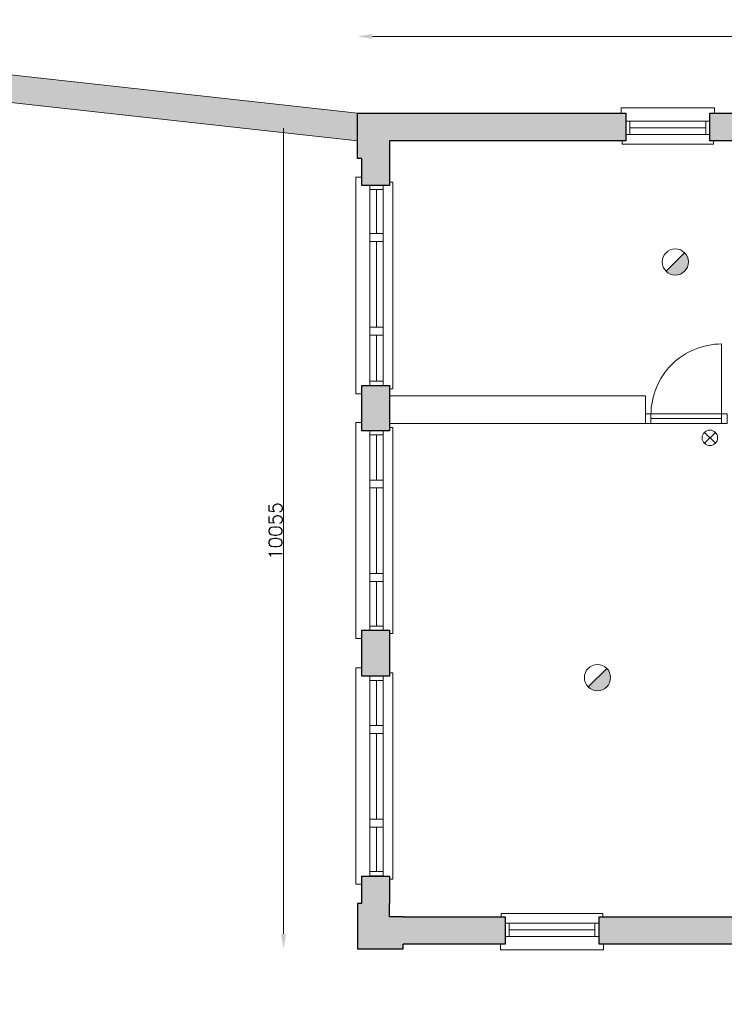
# Model space of a CAD drawing. Header units: millimetres. Extents: x -13022 to 1371524, y -38729 to 632593.
# Tile 25 of 256: x 622307 to 630782, y -12238 to -390. Entities that reach past the tile are written whole.
import ezdxf

# ---------------------------------------------------------------- set-up
doc = ezdxf.new("R2010")
doc.units = ezdxf.units.MM
doc.header["$LTSCALE"] = 35
doc.set_wipeout_variables(frame=1)
doc.linetypes.add('DASHED', pattern=[200, 100, -100])
doc.layers.add('Al65----_beveiliging-inst', color=92, linetype='Continuous', lineweight=9)
doc.layers.add('brandveiligheid voorzieningen', color=10, linetype='Continuous', lineweight=9)
for name, color, linetype in [('LAYER102', 1, 'Continuous'), ('LAYER111', 7, 'Continuous'), ('LAYER28', 7, 'Continuous'), ('LAYER30', 7, 'Continuous'), ('LAYER31', 7, 'Continuous')]:
    doc.layers.add(name, color=color, linetype=linetype)
doc.styles.get("Standard").update_dxf_attribs({"font": 'simplex.shx'})
doc.dimstyles.new('~R----C~', dxfattribs={"dimtxt": 162, "dimasz": 180, "dimexe": 0.18, "dimexo": 0.0625, "dimgap": 16.2, "dimtad": 1, "dimdec": 0, "dimzin": 0, "dimdsep": 46, "dimtxsty": 'Standard', "dimcen": 0.09, "dimse1": 1, "dimse2": 1, "dimclrd": 7, "dimadec": 0, "dimazin": 0, "dimtfac": 1, "dimtdec": 4, "dimtmove": 0, "dimatfit": 3, "dimfxl": 1, "dimtolj": 1, "dimtzin": 0, "dimlwd": 13, "dimarcsym": 0})

# ---------------------------------------------------------------- blocks, each defined once
blk = doc.blocks.new('*D162')
at = {"layer": 'Defpoints', "color": 0, "linetype": 'Continuous', "transparency": 16777216}
for p in [(639929, -591), (626369, -1516), (639929, -1516)]:
    blk.add_point(p, dxfattribs=at)
at = {"layer": 'LAYER102', "color": 7, "linetype": 'Continuous', "lineweight": 13, "transparency": 16777216}
blk.add_line((626549, -591), (639749, -591), dxfattribs=at)
at = {"layer": 'LAYER102', "color": 7, "linetype": 'Continuous', "transparency": 16777216}
for points in [[(626549, -561), (626549, -621), (626369, -591)], [(639749, -561), (639749, -621), (639929, -591)]]:
    blk.add_solid(points, dxfattribs=at)
at = {"layer": 'LAYER102', "color": 0, "linetype": 'Continuous', "lineweight": 0, "transparency": 16777216, "insert": (633149, -494), "char_height": 162, "attachment_point": 5}
blk.add_mtext('\\A1;13560', dxfattribs=at)
blk = doc.blocks.new('*D164')
at = {"layer": 'Defpoints', "color": 0, "linetype": 'Continuous', "transparency": 16777216}
for p in [(625480, -1516), (626369, -1516), (626369, -11571)]:
    blk.add_point(p, dxfattribs=at)
at = {"layer": 'LAYER102', "color": 7, "linetype": 'Continuous', "lineweight": 13, "transparency": 16777216}
blk.add_line((625480, -11391), (625480, -1696), dxfattribs=at)
at = {"layer": 'LAYER102', "color": 7, "linetype": 'Continuous', "transparency": 16777216}
for points in [[(625450, -1696), (625510, -1696), (625480, -1516)], [(625450, -11391), (625510, -11391), (625480, -11571)]]:
    blk.add_solid(points, dxfattribs=at)
at = {"layer": 'LAYER102', "color": 0, "linetype": 'Continuous', "lineweight": 0, "transparency": 16777216, "insert": (625383, -6543), "char_height": 162, "attachment_point": 5, "rotation": 90}
blk.add_mtext('\\A1;10055', dxfattribs=at)
blk = doc.blocks.new('Brandmelder')
at = {"layer": 'brandveiligheid voorzieningen'}
blk.add_hatch(color=256, dxfattribs=at).paths.add_polyline_path([(76.62, -89.8, 0.198912), (75.85, -87.94), (72.13, -91.66, 0.668179)])
blk.add_line((72.13, -91.66), (75.85, -87.94), dxfattribs=at)
blk.add_circle((73.99, -89.8), 2.63, dxfattribs=at)
blk = doc.blocks.new('Nevenindicator')
at = {"layer": 'Al65----_beveiliging-inst', "color": 92, "ltscale": 0.7}
for p, q in [((159.19, -81.94), (161.37, -79.75)), ((159.19, -79.75), (161.37, -81.94))]:
    blk.add_line(p, q, dxfattribs=at)
blk.add_circle((160.28, -80.84), 1.55, dxfattribs=at)

msp = doc.modelspace()

# ---------------------------------------------------------------- hatches: boundary and pattern name
at = {"layer": 'LAYER111', "linetype": 'Continuous', "lineweight": 5, "true_color": 0xd7d4c3}
msp.add_hatch(color=254, dxfattribs=at).paths.add_polyline_path([(620199.688, -1163.969), (620108.531, -987.852), (620236.031, -835.977), (626368.891, -1515.95), (626368.891, -1681.961), (626368.891, -1847.972)], flags=0)
at = {"layer": 'LAYER111', "linetype": 'Continuous', "lineweight": 5}
for points in [[(626368.891, -2059.945), (626368.891, -1515.945), (626753.891, -1515.945), (626753.891, -2059.945)], [(626753.891, -1845.945), (626753.891, -1515.945), (629596.891, -1515.945), (629596.891, -1845.945)], [(630608.891, -1845.945), (630608.891, -1515.945), (639928.891, -1515.945), (639598.891, -1845.945)], [(626753.891, -2384.945), (626423.891, -2384.945), (626423.891, -2059.945), (626753.891, -2059.945)], [(626753.891, -8290.945), (626423.891, -8290.945), (626423.891, -7735.945), (626753.891, -7735.945)], [(626753.891, -11025.945), (626423.891, -11025.945), (626423.891, -10695.945), (626753.891, -10695.945)], [(626368.891, -11025.945), (626753.891, -11025.945), (626753.891, -11185.938), (626919.891, -11185.938), (626919.891, -11570.945), (626368.891, -11570.945)], [(626919.891, -11515.938), (626919.891, -11185.938), (628144.891, -11185.938), (628144.891, -11515.938)], [(629274.891, -11515.938), (629274.891, -11185.938), (632305.891, -11185.938), (632305.891, -11515.938)]]:
    msp.add_hatch(color=254, dxfattribs=at).paths.add_polyline_path(points, flags=0)

# ---------------------------------------------------------------- linework, layer by layer
at = {"ltscale": 50}
msp.add_line((626368.891, -1847.977), (626368.891, -1515.95), dxfattribs=at)
at = {"layer": 'LAYER28', "color": 9, "linetype": 'Continuous', "lineweight": 5}
for points in [[(620236.031, -835.977), (626368.891, -1515.95)], [(626368.891, -1847.972), (620199.688, -1163.969)]]:
    msp.add_lwpolyline(points, dxfattribs=at)
at = {"layer": 'LAYER28', "color": 7, "linetype": 'Continuous', "lineweight": 25}
for points in [[(626368.891, -1515.945), (626753.891, -1515.945)], [(626753.891, -1515.945), (629596.891, -1515.945)], [(629596.891, -1515.945), (629596.891, -1845.945)], [(630608.891, -1515.945), (639928.891, -1515.945)], [(630608.891, -1845.945), (630608.891, -1515.945)], [(626423.891, -2059.945), (626368.891, -2059.945), (626368.891, -1847.977)], [(629596.891, -1845.945), (626753.891, -1845.945)], [(626753.891, -1845.945), (626753.891, -2059.945)], [(639598.891, -1845.945), (630608.891, -1845.945)], [(626423.891, -2384.945), (626423.891, -2059.945)], [(626753.891, -2059.945), (626753.891, -2384.945)], [(626753.891, -2384.945), (626423.891, -2384.945)], [(626423.891, -11025.945), (626423.891, -10695.945)], [(626423.891, -10695.945), (626753.891, -10695.945)], [(626753.891, -10695.945), (626753.891, -11025.945)], [(626423.891, -11025.945), (626368.891, -11025.945), (626368.891, -11570.945), (626919.891, -11570.945), (626919.891, -11515.938)], [(626919.891, -11185.938), (626753.891, -11185.938), (626753.891, -11025.945)], [(626919.891, -11185.938), (628144.891, -11185.938)], [(628144.891, -11185.938), (628144.891, -11515.938)], [(628144.891, -11515.938), (626919.891, -11515.938)]]:
    msp.add_lwpolyline(points, dxfattribs=at)
at = {"layer": 'LAYER28', "color": 7, "linetype": 'Continuous', "lineweight": 18}
for points in [[(630663.891, -1515.945), (630663.891, -1450.945), (629541.891, -1450.945), (629541.891, -1515.945)], [(629551.891, -1845.945), (629551.891, -1885.938), (630653.891, -1885.938), (630653.891, -1845.945)], [(626423.891, -4889.945), (626348.891, -4889.945), (626348.891, -2284.945), (626423.891, -2284.945)], [(626753.891, -2344.945), (626793.891, -2344.945), (626793.891, -4829.945), (626753.891, -4829.945)], [(626423.891, -5235.945), (626348.891, -5235.945), (626348.891, -7835.945), (626423.891, -7835.945)], [(626753.891, -7775.945), (626793.891, -7775.945), (626793.891, -5295.945), (626753.891, -5295.945)], [(626423.891, -8190.945), (626348.891, -8190.945), (626348.891, -10790.945), (626423.891, -10790.945)], [(626753.891, -10730.945), (626793.891, -10730.945), (626793.891, -8250.945), (626753.891, -8250.945)], [(628099.891, -11185.938), (628099.891, -11145.945), (629319.891, -11145.945), (629319.891, -11185.938)], [(629329.891, -11515.938), (629329.891, -11580.938), (628089.891, -11580.938), (628089.891, -11515.938)]]:
    msp.add_lwpolyline(points, dxfattribs=at)
at = {"layer": 'LAYER28', "color": 7, "linetype": 'DASHED', "lineweight": 18}
for points in [[(630663.891, -1515.945), (630663.891, -1450.945), (629541.891, -1450.945), (629541.891, -1515.945)], [(629551.891, -1845.945), (629551.891, -1885.938), (630653.891, -1885.938), (630653.891, -1845.945)], [(626423.891, -4889.945), (626348.891, -4889.945), (626348.891, -2284.945), (626423.891, -2284.945)], [(626753.891, -2344.945), (626793.891, -2344.945), (626793.891, -4829.945), (626753.891, -4829.945)], [(626423.891, -5235.945), (626348.891, -5235.945), (626348.891, -7835.945), (626423.891, -7835.945)], [(626423.891, -8190.945), (626348.891, -8190.945), (626348.891, -10790.945), (626423.891, -10790.945)], [(626753.891, -10730.945), (626793.891, -10730.945), (626793.891, -8250.945), (626753.891, -8250.945)], [(628099.891, -11185.938), (628099.891, -11145.945), (629319.891, -11145.945), (629319.891, -11185.938)], [(629329.891, -11515.938), (629329.891, -11580.938), (628089.891, -11580.938), (628089.891, -11515.938)]]:
    msp.add_lwpolyline(points, dxfattribs=at)
at = {"layer": 'LAYER28', "color": 7, "linetype": 'Continuous', "lineweight": 25}
for points in [[(626753.891, -8290.945), (626423.891, -8290.945), (626423.891, -7735.945), (626753.891, -7735.945)], [(629274.891, -11515.938), (629274.891, -11185.938), (632305.891, -11185.938), (632305.891, -11515.938)]]:
    msp.add_lwpolyline(points, close=True, dxfattribs=at)
at = {"layer": 'LAYER30', "color": 7, "linetype": 'Continuous', "lineweight": 18}
for points in [[(629596.891, -1770.945), (629646.891, -1770.945), (629646.891, -1610.945), (629596.891, -1610.945)], [(630558.891, -1770.945), (630608.891, -1770.945), (630608.891, -1610.945), (630558.891, -1610.945)], [(626678.891, -2384.945), (626678.891, -2434.945), (626518.891, -2434.945), (626518.891, -2384.945)], [(626678.891, -2962.945), (626678.891, -3057.945), (626518.891, -3057.945), (626518.891, -2962.945)], [(626678.891, -4089.945), (626678.891, -4184.945), (626518.891, -4184.945), (626518.891, -4089.945)], [(626678.891, -4739.945), (626678.891, -4789.945), (626518.891, -4789.945), (626518.891, -4739.945)], [(630749.891, -5133.375), (630816.891, -5133.375), (630816.891, -5247.375), (630749.891, -5247.375)], [(626678.891, -5335.945), (626678.891, -5385.945), (626518.891, -5385.945), (626518.891, -5335.945)], [(626678.891, -5928.945), (626678.891, -6023.945), (626518.891, -6023.945), (626518.891, -5928.945)], [(626678.891, -7055.945), (626678.891, -7150.945), (626518.891, -7150.945), (626518.891, -7055.945)], [(626678.891, -7685.945), (626678.891, -7735.945), (626518.891, -7735.945), (626518.891, -7685.945)], [(626678.891, -8290.945), (626678.891, -8340.945), (626518.891, -8340.945), (626518.891, -8290.945)], [(626678.891, -8883.945), (626678.891, -8978.945), (626518.891, -8978.945), (626518.891, -8883.945)], [(626678.891, -10010.945), (626678.891, -10105.945), (626518.891, -10105.945), (626518.891, -10010.945)], [(626678.891, -10640.945), (626678.891, -10690.945), (626518.891, -10690.945), (626518.891, -10640.945)], [(628144.891, -11260.938), (628194.891, -11260.938), (628194.891, -11420.938), (628144.891, -11420.938)], [(629224.891, -11260.938), (629274.891, -11260.938), (629274.891, -11420.938), (629224.891, -11420.938)]]:
    msp.add_lwpolyline(points, close=True, dxfattribs=at)
for points in [[(629646.891, -1610.945), (630558.891, -1610.945)], [(629646.891, -1690.945), (630558.891, -1690.945)], [(629646.891, -1770.945), (630558.891, -1770.945)], [(626518.891, -2434.945), (626518.891, -2962.945)], [(626598.891, -2434.945), (626598.891, -2962.945)], [(626678.891, -2434.945), (626678.891, -2962.945)], [(626518.891, -3057.945), (626518.891, -4089.945)], [(626598.891, -3057.945), (626598.891, -4089.945)], [(626678.891, -3057.945), (626678.891, -4089.945)], [(626518.891, -4184.945), (626518.891, -4739.945)], [(626598.891, -4184.945), (626598.891, -4739.945)], [(626678.891, -4184.945), (626678.891, -4739.945)], [(629899.891, -5133.375), (630749.891, -5133.375)], [(629899.891, -5190.375), (630749.891, -5190.375)], [(629899.891, -5247.375), (630749.891, -5247.375)], [(626518.891, -5385.945), (626518.891, -5928.945)], [(626598.891, -5385.945), (626598.891, -5928.945)], [(626678.891, -5385.945), (626678.891, -5928.945)], [(626518.891, -6023.945), (626518.891, -7055.945)], [(626598.891, -6023.945), (626598.891, -7055.945)], [(626678.891, -6023.945), (626678.891, -7055.945)], [(626518.891, -7150.945), (626518.891, -7685.945)], [(626598.891, -7150.945), (626598.891, -7685.945)], [(626678.891, -7150.945), (626678.891, -7685.945)], [(626518.891, -8340.945), (626518.891, -8883.945)], [(626598.891, -8340.945), (626598.891, -8883.945)], [(626678.891, -8340.945), (626678.891, -8883.945)], [(626518.891, -8978.945), (626518.891, -10010.945)], [(626598.891, -8978.945), (626598.891, -10010.945)], [(626678.891, -8978.945), (626678.891, -10010.945)], [(626518.891, -10105.945), (626518.891, -10640.945)], [(626598.891, -10105.945), (626598.891, -10640.945)], [(626678.891, -10105.945), (626678.891, -10640.945)], [(628194.891, -11260.938), (629224.891, -11260.938)], [(628194.891, -11340.938), (629224.891, -11340.938)], [(628194.891, -11420.938), (629224.891, -11420.938)]]:
    msp.add_lwpolyline(points, dxfattribs=at)
at = {"layer": 'LAYER31', "color": 7, "linetype": 'Continuous', "lineweight": 18}
msp.add_lwpolyline([(630749.891, -5141.92), (630749.891, -4291.828, 0.41421361), (629899.797, -5141.92)], format="xyb", dxfattribs=at)

# ---------------------------------------------------------------- block references
at = {"layer": 'Al65----_beveiliging-inst', "xscale": 60, "yscale": 60, "zscale": 60}
for name, p in [('Brandmelder', (625753.03, 2083.164)), ('Nevenindicator', (620991.818, -571.044)), ('Brandmelder', (624816.966, -2919.272))]:
    msp.add_blockref(name, p, dxfattribs=at)

# ---------------------------------------------------------------- texts
at = {"layer": 'LAYER102', "color": 7, "linetype": 'Continuous', "lineweight": 0, "char_height": 162, "attachment_point": 7, "line_spacing_factor": 1.333333}
for s, insert in [('\\pi-1146.3;{\\fArial|b1|i0|c0|p34;\\H1.2346x;watermistpomp +\\P\\pi-423.95;bassin\\P\\pi-880.14;\\fArial|b0|i0|c0|p34;\\H0.81x;technische ruimte \\P\\pi-390.59;18,9 m2}', (713937.406, -3647.733)), ('\\pi-742.15;{\\fArial|b0|i0|c0|p34;verkeersruimte\\P\\pi-399.59;25,1 m2}', (712957.672, -8080.911)), ('\\pi-556.84;{\\fArial|b1|i0|c0|p34;\\H1.2346x;museum\\fArial|b0|i0|c0|p34;\\H0.81x;\\P\\pi-925.11;bijeenkomstfunctie \\P\\pi-398.21;94,0 m2}', (728057.667, -10092.935)), ('\\pi-435.69;{\\fArial|b1|i0|c0|p34;\\H1.2346x;opslag\\fArial|b0|i0|c0|p34;\\H0.81x;\\P\\pi-545.13;o.g. functie \\P\\pi-399.6;24,7 m2}', (712613.134, -11143.956)), ('\\pi-560.37;{\\fArial|b0|i0|c0|p34;lift machine \\P\\pi-302.34;ruimte \\P\\pi-335.22;3,5 m2}', (690995.445, -12196.123))]:
    msp.add_mtext(s, dxfattribs=dict(at, insert=insert))

# ---------------------------------------------------------------- dimensions: what is measured, and where the dimension line sits
at = {"layer": 'LAYER102', "color": 7, "linetype": 'Continuous', "lineweight": 0}
dim = msp.add_linear_dim(base=(639928.891, -590.945), p1=(626368.891, -1515.945), p2=(639928.891, -1515.945), dimstyle='~R----C~', dxfattribs=at)
dim.commit()
dim.dimension.update_dxf_attribs({"geometry": '*D162', "text_midpoint": (633148.891, -493.745)})
dim = msp.add_linear_dim(base=(625479.891, -1515.945), p1=(626368.891, -11570.945), p2=(626368.891, -1515.945), angle=90, dimstyle='~R----C~', dxfattribs=at)
dim.commit()
dim.dimension.update_dxf_attribs({"geometry": '*D164', "text_midpoint": (625382.691, -6543.445)})

# ---------------------------------------------------------------- next in the draw order: wipeouts: each hides what was drawn before it
at = {"linetype": 'Continuous', "lineweight": 0}
msp.add_wipeout([(626753.891, -5247.375), (626753.891, -4917.375), (629832.891, -4917.375), (629832.891, -5247.375)], dxfattribs=at).dxf.layer = 'LAYER111'

# ---------------------------------------------------------------- next in the draw order: hatches: boundary and pattern name
at = {"layer": 'LAYER111', "linetype": 'Continuous', "lineweight": 5}
msp.add_hatch(color=254, dxfattribs=at).paths.add_polyline_path([(626753.891, -5335.945), (626423.891, -5335.945), (626423.891, -4789.945), (626753.891, -4789.945)], flags=0)

# ---------------------------------------------------------------- next in the draw order: linework, layer by layer
at = {"layer": 'LAYER102', "color": 7, "linetype": 'Continuous', "lineweight": 18}
msp.add_lwpolyline([(626753.891, -5247.375), (626753.891, -4917.375), (629832.891, -4917.375), (629832.891, -5247.375)], close=True, dxfattribs=at)
at = {"layer": 'LAYER102', "color": 7, "linetype": 'DASHED', "lineweight": 18}
msp.add_lwpolyline([(626753.891, -5247.375), (626753.891, -4917.375), (629832.891, -4917.375), (629832.891, -5247.375)], close=True, dxfattribs=at)
at = {"layer": 'LAYER28', "color": 7, "linetype": 'Continuous', "lineweight": 25}
msp.add_lwpolyline([(626753.891, -5335.945), (626423.891, -5335.945), (626423.891, -4789.945), (626753.891, -4789.945)], close=True, dxfattribs=at)
at = {"layer": 'LAYER28', "color": 7, "linetype": 'DASHED', "lineweight": 18}
msp.add_lwpolyline([(626753.891, -7775.945), (626793.891, -7775.945), (626793.891, -5295.945), (626753.891, -5295.945)], dxfattribs=at)
at = {"layer": 'LAYER30', "color": 7, "linetype": 'Continuous', "lineweight": 18}
msp.add_lwpolyline([(629832.891, -5133.375), (629899.891, -5133.375), (629899.891, -5247.375), (629832.891, -5247.375)], close=True, dxfattribs=at)

doc.saveas('drawing.dxf')
